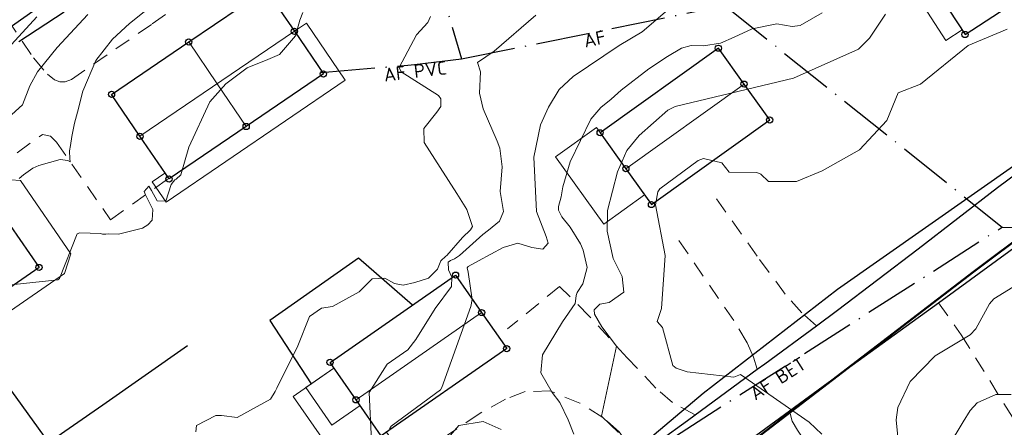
# Model space of a CAD drawing. Header units: metres. Extents: x 0 to 385757, y 0 to 6885278.
# Tile 87 of 108: x 309015 to 309106, y 6884144 to 6884182. Entities that reach past the tile are written whole.
import ezdxf

# ---------------------------------------------------------------- set-up
doc = ezdxf.new("R2010")
doc.units = ezdxf.units.M
doc.linetypes.add('AvløpFelles', pattern=[7, 5, -1, 0, -1])
doc.linetypes.add('STVEGKANT', pattern=[2.5, 1.5, -1])
for name, color, linetype, lineweight in [('_Ny overvann', 253, 'Continuous', 50), ('K--DI---05003--Bygningsdelelinje-HUSDIV', 8, 'Continuous', 9), ('K--DI---05041--TakoverbyggKant-OVERBYGG', 8, 'Continuous', 9), ('K--DI---05061--Veranda-HUSDIV', 8, 'Continuous', 9), ('K--DI---07007--AnnetVegarealAvgrensning-STVEGKANT', 252, 'STVEGKANT', 20), ('K--DI---07018--Vegdekkekant-VKANT', 250, 'Continuous', 25), ('K--DI---08000--LednTraseseksjon-Avløp felles', 1, 'AvløpFelles', 25), ('K--DI---08000--LednTraseseksjon-Vann', 5, 'Continuous', 25), ('K--DI---Høydekurve-KURVE', 8, 'Continuous', 9), ('K--DI---Høydekurve-TKURVE', 7, 'Continuous', 20), ('K--DI---Mønelinje-HUSDIV', 8, 'Continuous', 9)]:
    doc.layers.add(name, color=color, linetype=linetype, lineweight=lineweight)
for name, color, linetype in [('K--DI---', 7, 'Continuous'), ('K--DI---05014--Takkant-HUS_PRIKK', 8, 'Continuous'), ('K--DI---09111--KantUtsnitt', 9, 'Continuous'), ('K--DI---Gjerde', 9, 'Continuous'), ('K--DI---LednTraseseksjon-AF-Sosiinfo', 9, 'Continuous'), ('K--DI---VegAnnenAvgrensning', 9, 'Continuous')]:
    doc.layers.add(name, color=color, linetype=linetype)
doc.layers.add('K--DI---HUS_PRIKK', color=7, linetype='Continuous', true_color=0x000000)
doc.styles.add('Focus CAT', font='isocpeur.ttf')

# ---------------------------------------------------------------- blocks, each defined once
blk = doc.blocks.new('BDS199')
at = {"layer": 'K--DI---'}
blk.add_circle((0, 0), 5, dxfattribs=at)

msp = doc.modelspace()

# ---------------------------------------------------------------- linework, layer by layer
at = {"layer": '_Ny overvann'}
msp.add_lwpolyline([(308993.1561, 6884072.1372), (309044.3592, 6884113.2686), (309103.3562, 6884158.4981), (309152.7584, 6884195.4987), (309155.0397, 6884196.9125)], dxfattribs=at)
at = {"layer": 'K--DI---05003--Bygningsdelelinje-HUSDIV'}
for points in [[(309030.6094, 6884179.8102, 21.35), (309033.2494, 6884175.9402, 22.74), (309035.9394, 6884171.9702, 21.35)], [(309030.61, 6884179.81, 21.35), (309033.25, 6884175.94, 22.74), (309035.94, 6884171.97, 21.35)]]:
    msp.add_polyline3d(points, dxfattribs=at)
at = {"layer": 'K--DI---05014--Takkant-HUS_PRIKK'}
for points in [[(309108.92, 6884194.59, 16.32), (309098.03, 6884187.5, 16.32), (309100.33, 6884183.96, 18.44), (309102.58, 6884180.5, 16.32), (309113.47, 6884187.6, 16.32), (309111.22, 6884191.05, 18.44), (309108.92, 6884194.59, 16.32)], [(309030.61, 6884179.81, 21.35), (309037.77, 6884184.68, 21.35), (309040.41, 6884180.8, 22.74), (309043.1, 6884176.84, 21.35), (309035.94, 6884171.97, 21.35)], [(309035.94, 6884171.97, 21.35), (309028.79, 6884167.11, 21.35), (309026.09, 6884171.07, 22.74), (309023.46, 6884174.95, 21.35), (309030.61, 6884179.81, 21.35)], [(309073.51, 6884164.74, 15.41), (309084.47, 6884172.58, 15.41), (309082.09, 6884175.9, 17.36), (309079.71, 6884179.23, 15.41), (309068.75, 6884171.39, 15.41), (309071.14, 6884168.06, 17.36), (309073.51, 6884164.74, 15.41)], [(309004.1, 6884161.91, 22.1), (309011.27, 6884166.85, 22.1), (309014.07, 6884162.79, 23.54), (309016.74, 6884158.91, 22.1), (309009.57, 6884153.96, 22.1)], [(309043.72, 6884150.11, 18.87), (309055.35, 6884158.2, 18.87), (309057.77, 6884154.73, 22.05), (309060.09, 6884151.39, 18.87), (309048.46, 6884143.29, 18.87), (309046.13, 6884146.64, 22.05), (309043.72, 6884150.11, 18.87)]]:
    msp.add_polyline3d(points, dxfattribs=at)
at = {"layer": 'K--DI---05041--TakoverbyggKant-OVERBYGG'}
msp.add_polyline3d([(309046.5, 6884146.11, 18.95), (309043.88, 6884144.29, 18.64), (309041.46, 6884147.77, 18.64), (309044.08, 6884149.59, 18.95), (309046.5, 6884146.11, 18.95)], dxfattribs=at)
at = {"layer": 'K--DI---05061--Veranda-HUSDIV', "flags": 128}
for points, elevation in [([(309098.94, 6884186.09), (309097.45, 6884185.12), (309100.81, 6884179.95), (309102.3, 6884180.92), (309098.94, 6884186.09)], 14.2), ([(309040.41, 6884180.8), (309043.1, 6884176.84), (309028.79, 6884167.11), (309028.41, 6884167.66), (309027.22, 6884166.85), (309028.51, 6884164.96), (309045.13, 6884176.26), (309041.52, 6884181.56), (309040.41, 6884180.8)], 19.31), ([(309072.87, 6884165.63), (309069.09, 6884162.93), (309064.62, 6884169.17), (309068.41, 6884171.88), (309072.87, 6884165.63)], 13.99)]:
    msp.add_lwpolyline(points, dxfattribs=dict(at, elevation=elevation))
at = {"layer": 'K--DI---05061--Veranda-HUSDIV'}
for points in [[(309012.1, 6884165.64, 20.57), (309016.74, 6884158.91, 20.7), (309009.57, 6884153.96, 21.21), (309010.22, 6884153.02, 21.2), (309011.48, 6884153.09, 21.13), (309019.11, 6884158.35, 20.62), (309019.69, 6884160.18, 20.56), (309015.01, 6884166.98, 20.49), (309014.12, 6884167.04, 20.5), (309012.1, 6884165.64, 20.57)], [(309044.08, 6884149.59, 16.28), (309048.46, 6884143.29, 16.25), (309048.96, 6884143.64, 16.25), (309050.54, 6884141.36, 16.25), (309046.25, 6884138.39, 16.25), (309040.29, 6884146.96, 16.29), (309044.08, 6884149.59, 16.28)]]:
    msp.add_polyline3d(points, dxfattribs=at)
at = {"layer": 'K--DI---07007--AnnetVegarealAvgrensning-STVEGKANT'}
for points in [[(309013.79, 6884181.97, 20.57), (309016.21, 6884178.34, 19.57), (309017.53, 6884176.82, 19.02), (309018.17, 6884176.29, 18.86), (309018.68, 6884176.11, 18.8), (309019.17, 6884176.11, 18.75), (309019.74, 6884176.34, 18.68), (309027.24, 6884181.48, 17.94), (309036.19, 6884187.73, 17.9), (309036.9, 6884188.29, 17.75), (309039.13, 6884184.99, 17.75)], [(309010.67, 6884166.6, 18.44), (309017.05, 6884171.23, 18.44), (309017.79, 6884171.09, 18.44), (309018.37, 6884170.53, 18.23), (309023.36, 6884163.32, 17.31), (309028.76, 6884167.15, 17.16)], [(309088.82, 6884153.51, 10.86), (309087.46, 6884154.7, 10.81), (309085.92, 6884156.44, 10.71), (309083.31, 6884159.96, 10.68), (309079.41, 6884165.45, 10.71)], [(309083.32, 6884149.47, 11.08), (309082.98, 6884150.61, 10.99), (309082.38, 6884151.93, 10.93), (309081.14, 6884153.98, 10.92), (309075.85, 6884161.7, 10.8)], [(309077.55, 6884145.25, 11.41), (309075.45, 6884146.4, 11.47), (309073.92, 6884147.73, 11.49), (309071.26, 6884150.54, 11.84), (309067.73, 6884154.41, 12.41), (309065, 6884157.15, 13.02), (309060.16, 6884153.21, 13.61)], [(309100.11, 6884155.64, 10.44), (309102.23, 6884152.67, 10.11), (309109.45, 6884141.03, 7.94), (309110.21, 6884135.67, 7.83), (309107.62, 6884133.61, 8.08)], [(309071.73, 6884141.01, 11.81), (309071.33, 6884142.54, 11.87), (309070.52, 6884143.69, 11.95), (309069.01, 6884145.01, 11.97), (309066.87, 6884146.34, 12), (309064.09, 6884147.46, 12.21), (309061.79, 6884147.41, 12.44), (309059.98, 6884146.69, 12.75), (309057.55, 6884145.35, 13.15), (309052.23, 6884141.74, 13.83)], [(309086.32, 6884145.63, 11.09), (309086.54, 6884144.66, 11.11), (309087.06, 6884143.83, 11.12), (309090.27, 6884138.84, 11.35), (309092.7, 6884135.08, 11.66)]]:
    msp.add_polyline3d(points, dxfattribs=at)
at = {"layer": 'K--DI---07018--Vegdekkekant-VKANT'}
for points in [[(309088.82, 6884153.51, 10.86), (309090.77, 6884154.94, 10.79), (309098.22, 6884160.64, 10.64), (309105.6, 6884166.31, 10.63), (309111.56, 6884170.73, 10.62), (309118.59, 6884176.06, 10.49), (309125.3, 6884181.08, 10.55), (309127.1, 6884182.4, 10.59)], [(309086.32, 6884145.63, 11.09), (309089.89, 6884148.24, 10.87), (309096.56, 6884153.08, 10.61), (309100.11, 6884155.64, 10.44)], [(309077.55, 6884145.25, 11.41), (309083.32, 6884149.47, 11.08)]]:
    msp.add_polyline3d(points, dxfattribs=at)
at = {"layer": 'K--DI---08000--LednTraseseksjon-Avløp felles'}
for points in [[(309049.04, 6884201.62), (309055.91, 6884178.23), (309080.31, 6884183.18), (309106.03, 6884162.65)], [(309014.88, 6884179.86), (309035.01, 6884193)], [(309063.76, 6884135.64), (309106.03, 6884162.65)], [(309106.03, 6884162.65), (309162.31, 6884162.06), (309214.19, 6884160.39), (309247.53, 6884146.2)]]:
    msp.add_lwpolyline(points, dxfattribs=at)
msp.add_polyline3d([(309042.89, 6884176.98, 16.49), (309051.54, 6884177.71, 16.21), (309055.91, 6884178.23, 0)], dxfattribs=at)
at = {"layer": 'K--DI---08000--LednTraseseksjon-Vann'}
for points in [[(309076.61, 6884227.31), (309073.74, 6884223.16), (308989.44, 6884163.85)], [(309078.29, 6884147.23), (309064.09, 6884135.24), (309033.27, 6884113.81), (308999.93, 6884088.99), (308997.96, 6884086.41), (308998.47, 6884083.42), (308996.49, 6884082.2)]]:
    msp.add_lwpolyline(points, dxfattribs=at)
msp.add_polyline3d([(309202, 6884240.1, 0), (309200.31, 6884238.88, 10.01), (309194.99, 6884235.88, 9.82), (309178.11, 6884218.08, 0), (309090.77, 6884156.88, 0), (309078.29, 6884147.23, 0)], dxfattribs=at)
at = {"layer": 'K--DI---09111--KantUtsnitt', "linetype": 'Continuous'}
for points in [[(309088.82, 6884153.51, 10.86), (309090.77, 6884154.94, 10.79), (309098.22, 6884160.64, 10.64), (309105.6, 6884166.31, 10.63), (309111.56, 6884170.73, 10.62), (309118.59, 6884176.06, 10.49), (309125.3, 6884181.08, 10.55), (309127.1, 6884182.4, 10.59)], [(309100.11, 6884155.64, 10.44), (309103.1, 6884157.8, 10.3), (309109.05, 6884162.15, 10.31)], [(309086.32, 6884145.63, 11.09), (309089.89, 6884148.24, 10.87), (309096.56, 6884153.08, 10.61), (309100.11, 6884155.64, 10.44)], [(309083.32, 6884149.47, 11.08), (309084.01, 6884149.98, 11.04), (309088.82, 6884153.51, 10.86)], [(309077.55, 6884145.25, 11.41), (309083.32, 6884149.47, 11.08)], [(309071.73, 6884141.01, 11.81), (309076.85, 6884144.73, 11.45), (309077.55, 6884145.25, 11.41)], [(309078.74, 6884140.06, 11.5), (309083.66, 6884143.69, 11.26), (309086.32, 6884145.63, 11.09)]]:
    msp.add_polyline3d(points, dxfattribs=at)
at = {"layer": 'K--DI---Gjerde', "linetype": 'Continuous'}
for points in [[(309051.36, 6884155.42, 17.26), (309046.34, 6884159.78, 17.25), (309038.12, 6884153.98, 17.31), (309041.98, 6884148.13, 17.29)], [(309009.78, 6884153.52, 18.44), (309017.62, 6884142.7, 18.2)], [(309017.62, 6884142.7, 17.4), (309022.64, 6884146.19, 17.4), (309030.5, 6884151.69, 17.49)]]:
    msp.add_polyline3d(points, dxfattribs=at)
at = {"layer": 'K--DI---Høydekurve-KURVE', "flags": 128}
for points, elevation in [([(309041.2, 6884182.55), (309040.91, 6884181.84), (309040.5, 6884180.39), (309039.02, 6884178.65), (309037.94, 6884178.19), (309036.04, 6884177.41), (309034.05, 6884175.94), (309032.58, 6884174.25), (309030.61, 6884170.05), (309029.89, 6884167.5), (309029.45, 6884167.1), (309029.33, 6884167.02), (309028.98, 6884166.59), (309028.48, 6884165.05), (309027.69, 6884165.08), (309027.16, 6884166.03), (309026.91, 6884166.45), (309026.47, 6884165.96), (309026.62, 6884165.64), (309027.29, 6884164.28), (309027.22, 6884163.3), (309026.83, 6884162.87), (309026.34, 6884162.54), (309024.12, 6884161.98), (309023.17, 6884162.01), (309022.93, 6884161.98), (309022.63, 6884162), (309022.44, 6884162.05), (309020.51, 6884162.13), (309020.27, 6884162.03), (309018.63, 6884157.9), (309018.47, 6884157.76), (309012.94, 6884157.17)], 17), ([(309021.25, 6884182.36), (309018.42, 6884179.3), (309016.59, 6884177.03), (309015.88, 6884175.74), (309015.21, 6884173.97), (309014.21, 6884173.07)], 19), ([(309026.64, 6884182.71), (309025.13, 6884181.52), (309023.55, 6884180.08), (309021.99, 6884178.08), (309020.81, 6884175.26), (309020.29, 6884173.29), (309020.03, 6884172.27), (309019.79, 6884171.06), (309019.64, 6884170.21), (309019.57, 6884169.73), (309019.6, 6884168.97), (309019.63, 6884168.71), (309019.42, 6884168.82), (309018.7, 6884168.91), (309016.72, 6884168.35), (309016.16, 6884168.12), (309015.31, 6884167.5), (309014.9, 6884167.15)], 18), ([(309075.21, 6884182.93), (309072.66, 6884180.74), (309070.51, 6884179.48), (309066.26, 6884176.62), (309064.96, 6884175.39), (309063.96, 6884173.77), (309063.23, 6884172.12), (309062.62, 6884169.13), (309062.84, 6884164.08), (309063.76, 6884161.78), (309063.95, 6884161.16), (309063.43, 6884160.6), (309062.42, 6884160.76), (309061.12, 6884161.16), (309059.77, 6884160.77), (309057.47, 6884159.53), (309056.52, 6884158.99), (309056.42, 6884158.88), (309056.51, 6884158.47), (309056.88, 6884155.95), (309056.78, 6884155.3), (309054.08, 6884147.78), (309053.94, 6884147.56), (309049.39, 6884144.2), (309049.24, 6884143.96)], 14), ([(309089.35, 6884182.51), (309087.31, 6884181.33), (309086.55, 6884181.23), (309085.14, 6884181.49), (309082.85, 6884181.01), (309081.17, 6884180.26), (309079.9, 6884179.68), (309078.35, 6884179.46), (309077.19, 6884179.47), (309076.31, 6884179.22), (309075, 6884178.47), (309073.27, 6884177.31), (309070.7, 6884175.34), (309069.76, 6884174.51), (309068.83, 6884173.72), (309067.9, 6884172.66), (309065.99, 6884168.7), (309065.31, 6884166.38), (309065.14, 6884165.46), (309064.9, 6884164.55), (309064.89, 6884164.22), (309065.2, 6884163.61), (309065.98, 6884162.63), (309066.92, 6884161.09), (309067.17, 6884160.5), (309067.55, 6884158.92), (309067.16, 6884157.4), (309066.63, 6884156.58), (309066.53, 6884156.31), (309066.48, 6884155.8), (309066.44, 6884155.58), (309065.26, 6884153.87), (309063.42, 6884150.82), (309063.25, 6884149.14), (309064.31, 6884147.32), (309065.02, 6884146.39), (309065.78, 6884144.8), (309066.31, 6884143.45)], 13), ([(309095.22, 6884182.38), (309093.73, 6884180.15), (309092.69, 6884179.14), (309086.69, 6884176.45), (309075.7, 6884173.82), (309075.02, 6884173.49), (309072.37, 6884171.14), (309071.24, 6884169.76), (309070.35, 6884167.77), (309069.43, 6884164.2), (309069.42, 6884162.26), (309069.97, 6884159.73), (309070.78, 6884158.06), (309070.96, 6884156.63), (309069.59, 6884155.65), (309068.72, 6884155.51), (309068.21, 6884154.97), (309068.24, 6884154.58), (309068.92, 6884153.4), (309070.28, 6884151.62), (309068.89, 6884145.14), (309070.45, 6884143.62)], 12), ([(309053.02, 6884182.18), (309052.77, 6884181.6), (309051.72, 6884180.46), (309050.12, 6884177.44), (309050.3, 6884177.05), (309053.76, 6884174.84), (309053.97, 6884174.54), (309053.97, 6884173.83), (309053.6, 6884173.3), (309052.42, 6884171.78), (309052.43, 6884170.49), (309053.92, 6884168.16), (309055.48, 6884165.76), (309056.4, 6884164.27), (309056.93, 6884162.71), (309056.73, 6884162.4), (309055.98, 6884161.68), (309054.53, 6884160.03), (309054.44, 6884159.96), (309053.97, 6884159.51), (309053.67, 6884158.76), (309052.84, 6884157.93), (309051.57, 6884157.5), (309050.49, 6884157.27), (309049.7, 6884157.42), (309048.8, 6884157.91), (309047.63, 6884157.84), (309046.4, 6884156.66), (309043.93, 6884155.3), (309042.91, 6884155.14), (309041.82, 6884154.36), (309040.73, 6884151.64), (309038.77, 6884147.71), (309038.64, 6884147.4), (309038.18, 6884146.71), (309035.11, 6884144.99), (309033.65, 6884145.2), (309033.14, 6884145.19), (309031.34, 6884144.26), (309031.28, 6884143.67)], 16), ([(309106.5, 6884181), (309102.88, 6884179.49), (309098.46, 6884175.9), (309096.38, 6884175.08), (309095.32, 6884172.53), (309092.79, 6884169.8), (309089.33, 6884167.87), (309086.95, 6884166.87), (309084.36, 6884166.86), (309083.65, 6884167.56), (309083.27, 6884167.7), (309080.71, 6884167.73), (309080.04, 6884168.62), (309078.33, 6884169), (309077.84, 6884168.83), (309074.3, 6884166.18), (309074.11, 6884165.92), (309073.88, 6884164.7), (309074.78, 6884160.03), (309074.44, 6884155.11), (309074.04, 6884153.89), (309074.54, 6884153.33), (309075.49, 6884149.83), (309075.81, 6884149.57), (309076.82, 6884149.23), (309081.16, 6884148.73), (309081.77, 6884148.98), (309088.13, 6884144.56), (309089.29, 6884143.47)], 11), ([(309106.85, 6884147.14), (309105.44, 6884147.12), (309103.7, 6884146.36), (309103.05, 6884145.66), (309102.4, 6884144.6), (309101.04, 6884142.35)], 9), ([(309054.67, 6884143.11), (309055.65, 6884144.27), (309057.92, 6884144.64), (309059.59, 6884143.89)], 14)]:
    msp.add_lwpolyline(points, dxfattribs=dict(at, elevation=elevation))
at = {"layer": 'K--DI---Høydekurve-TKURVE', "flags": 128}
for points, elevation in [([(309016.54, 6884182.13), (309014.19, 6884179.58)], 20), ([(309062.8, 6884182.28), (309058.93, 6884178.94), (309057.38, 6884177.9), (309057.65, 6884177.05), (309057.58, 6884175.07), (309057.9, 6884173.6), (309059.21, 6884170.62)], 15), ([(309059.21, 6884170.62), (309059.47, 6884169.97), (309059.66, 6884168.22), (309059.49, 6884165.95), (309059.78, 6884164.1), (309059.42, 6884163.21), (309058.4, 6884162.36), (309057.87, 6884161.96), (309055.71, 6884160.03), (309055.24, 6884159.71), (309054.88, 6884159.56), (309054.68, 6884159.4), (309054.7, 6884158.68), (309054.99, 6884158.01), (309054.97, 6884157.15), (309053.46, 6884155.12), (309051.68, 6884152.24), (309050.92, 6884151.28), (309049, 6884149.96), (309047.34, 6884147.33), (309047.55, 6884142.8)], 15), ([(309109.42, 6884158.55), (309105.26, 6884156.01), (309104.84, 6884155.53), (309103.59, 6884153.22), (309103.07, 6884152.67), (309099.8, 6884150.72), (309097.5, 6884148.33), (309096.36, 6884145.94), (309096.18, 6884144.79), (309096.53, 6884141.29)], 10)]:
    msp.add_lwpolyline(points, dxfattribs=dict(at, elevation=elevation))
at = {"layer": 'K--DI---Mønelinje-HUSDIV', "flags": 128}
for points, elevation in [([(309040.41, 6884180.8), (309026.09, 6884171.07)], 22.74), ([(309082.09, 6884175.9), (309071.14, 6884168.06)], 17.36), ([(309057.77, 6884154.73), (309046.13, 6884146.64)], 22.05)]:
    msp.add_lwpolyline(points, dxfattribs=dict(at, elevation=elevation))
at = {"layer": 'K--DI---VegAnnenAvgrensning', "linetype": 'Continuous'}
for points in [[(309100.11, 6884155.64, 10.44), (309103.1, 6884157.8, 10.3), (309109.05, 6884162.15, 10.31)], [(309083.32, 6884149.47, 11.08), (309084.01, 6884149.98, 11.04), (309088.82, 6884153.51, 10.86)], [(309071.73, 6884141.01, 11.81), (309076.85, 6884144.73, 11.45), (309077.55, 6884145.25, 11.41)], [(309078.74, 6884140.06, 11.5), (309083.66, 6884143.69, 11.26), (309086.32, 6884145.63, 11.09)]]:
    msp.add_polyline3d(points, dxfattribs=at)

# ---------------------------------------------------------------- block references
at = {"layer": 'K--DI---HUS_PRIKK', "linetype": 'Continuous'}
for p, xscale, yscale, rotation in [((309040.41, 6884180.8, 22.74), 0.0575908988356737, 0.0575908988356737, 304.1879905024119), ((309102.58, 6884180.5, 16.32), 0.057810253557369, 0.057810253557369, 33.1033166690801), ((309030.61, 6884179.81, 21.35), 0.05758768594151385, 0.05758768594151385, 34.2047414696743), ((309030.61, 6884179.81, 21.35), 0.05758432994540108, 0.05758432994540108, 34.22226797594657), ((309079.71, 6884179.23, 15.41), 0.05734225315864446, 0.05734225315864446, 215.5772193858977), ((309043.1, 6884176.84, 21.35), 0.05758432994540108, 0.05758432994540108, 214.2222679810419), ((309082.09, 6884175.9, 17.36), 0.05734612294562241, 0.05734612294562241, 125.5539503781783), ((309023.46, 6884174.95, 21.35), 0.05758768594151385, 0.05758768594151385, 34.2047414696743), ((309035.94, 6884171.97, 21.35), 0.05758768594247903, 0.05758768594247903, 214.2047414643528), ((309035.94, 6884171.97, 21.35), 0.05758432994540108, 0.05758432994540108, 214.2222679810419), ((309084.47, 6884172.58, 15.41), 0.05733260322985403, 0.05733260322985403, 125.635507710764), ((309026.09, 6884171.07, 22.74), 0.05760190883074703, 0.05760190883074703, 124.1307955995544), ((309068.75, 6884171.39, 15.41), 0.05732730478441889, 0.05732730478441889, 305.6676736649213), ((309071.14, 6884168.06, 17.36), 0.05735156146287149, 0.05735156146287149, 305.5213495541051), ((309028.79, 6884167.11, 21.35), 0.0575720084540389, 0.0575720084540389, 124.2868769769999), ((309073.51, 6884164.74, 15.41), 0.05734225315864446, 0.05734225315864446, 35.57721938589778), ((309073.51, 6884164.74, 15.41), 0.05734225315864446, 0.05734225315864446, 35.57721938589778), ((309016.74, 6884158.91, 22.1), 0.05750966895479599, 0.05750966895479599, 214.6202897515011), ((309055.35, 6884158.2, 18.87), 0.0574603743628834, 0.0574603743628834, 304.8921632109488), ((309057.77, 6884154.73, 22.05), 0.05747977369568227, 0.05747977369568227, 304.7842604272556), ((309060.09, 6884151.39, 18.87), 0.05746681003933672, 0.05746681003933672, 214.8562327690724), ((309043.72, 6884150.11, 18.87), 0.05747277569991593, 0.05747277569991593, 34.82304568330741), ((309043.72, 6884150.11, 18.87), 0.05747277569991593, 0.05747277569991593, 34.82304568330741), ((309046.13, 6884146.64, 22.05), 0.05748037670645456, 0.05748037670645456, 124.7809255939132)]:
    msp.add_blockref('BDS199', p, dxfattribs=dict(at, xscale=xscale, yscale=yscale, rotation=rotation))

# ---------------------------------------------------------------- texts
at = {"layer": 'K--DI---LednTraseseksjon-AF-Sosiinfo', "linetype": 'Continuous', "char_height": 1.25, "attachment_point": 2, "style": 'Focus CAT'}
for s, insert, rotation in [('AF', (309068.11, 6884180.705), 11.467896), ('AF PVC', (309051.54, 6884177.71, 16.21), 6.785896), ('AF BET', (309084.895, 6884149.145), 32.578068)]:
    msp.add_mtext(s, dxfattribs=dict(at, insert=insert, rotation=rotation))

doc.saveas('drawing.dxf')
